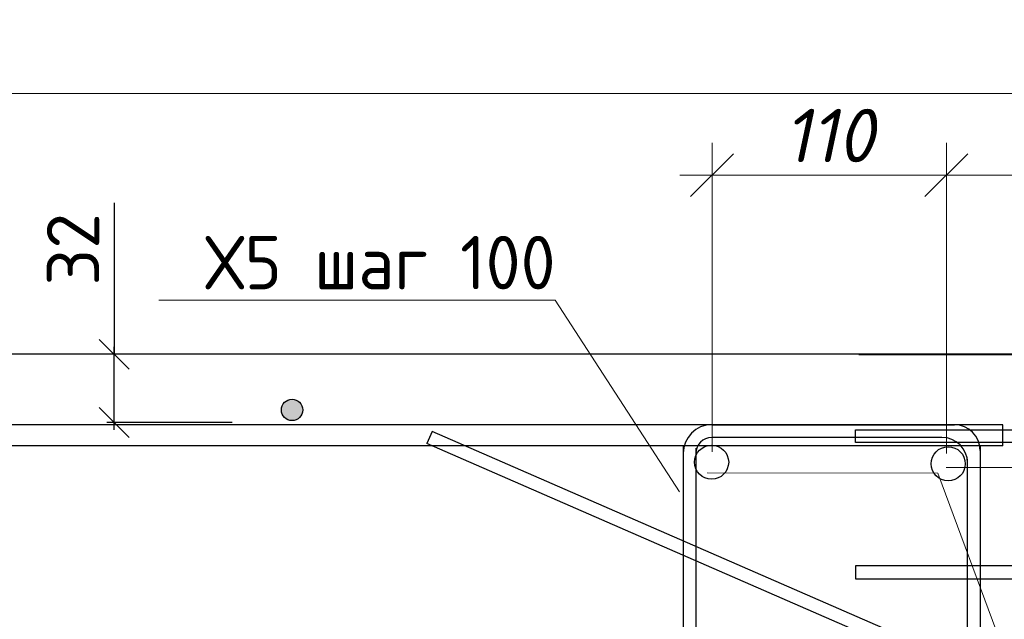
# Model space of a CAD drawing. Header units: millimetres. Extents: x 40580 to 2152466, y -328404 to 177125.
# Tile 170 of 252: x 515783 to 520387, y 157463 to 160269. Entities that reach past the tile are written whole.
import ezdxf
from ezdxf import colors
from ezdxf.entities.mleader import LeaderData, LeaderLine
from ezdxf.math import Vec2, Vec3

# ---------------------------------------------------------------- set-up
doc = ezdxf.new("R2010")
doc.units = ezdxf.units.MM
doc.linetypes.add('CENTER', pattern=[2, 1.25, -0.25, 0.25, -0.25])
doc.layers.add('801Арм Тонкие линии', color=72, linetype='Continuous')
doc.layers.add('911Сл Штриховка', color=50, linetype='Continuous')
for name, color, linetype, lineweight in [('RAZMER', 7, 'Continuous', 9), ('ОСИ', 7, 'CENTER', 15), ('Перекрытие ж_бетон', 250, 'Continuous', 30), ('подоснова', 151, 'Continuous', 5), ('Столовая Двери и окна', 7, 'Continuous', 15)]:
    doc.layers.add(name, color=color, linetype=linetype, lineweight=lineweight)
doc.styles.add('GOST-2.304_Type-B', font='GOST_Common.ttf')
doc.styles.get("Standard").update_dxf_attribs({"font": 'isocpeur.ttf'})
doc.styles.add('ГОСТ 2.304', font='isocpeur.ttf')
doc.styles.add('Украинский', font='isocpeur.ttf', dxfattribs={"oblique": 12})
doc.dimstyles.new('10', dxfattribs={"dimscale": 0, "dimtxt": 250, "dimasz": 200, "dimexe": 150, "dimexo": 0, "dimgap": 60, "dimtad": 1, "dimdec": 0, "dimlfac": 0.1, "dimrnd": 1, "dimzin": 0, "dimdsep": 46, "dimtxsty": 'ГОСТ 2.304', "dimblk": 'OBLIQUE', "dimcen": 0.09, "dimdle": 150, "dimadec": 0, "dimazin": 0, "dimtfac": 1, "dimtdec": 0, "dimtmove": 1, "dimatfit": 2, "dimfxl": 1, "dimtzin": 0, "dimlwd": 0, "dimlwe": 0, "dimarcsym": 0})
doc.dimstyles.new('Осевые', dxfattribs={"dimscale": 0.7, "dimtxt": 450, "dimasz": 400, "dimexe": 100, "dimexo": 100, "dimgap": 100, "dimtad": 1, "dimdec": 0, "dimzin": 0, "dimdsep": 46, "dimtxsty": 'Standard', "dimblk": 'OBLIQUE', "dimcen": 9, "dimdle": 100, "dimazin": 0, "dimtm": 1e-09, "dimtfac": 1, "dimtdec": 0, "dimtofl": 0, "dimtmove": 0, "dimatfit": 3, "dimfxl": 1, "dimtolj": 1, "dimtzin": 0, "dimarcsym": 0})

# ---------------------------------------------------------------- blocks, each defined once
blk = doc.blocks.new('_OBLIQUE')
at = {"color": 0, "linetype": 'ByBlock'}
blk.add_line((-0.5, -0.5), (0.5, 0.5), dxfattribs=at)
blk = doc.blocks.new('*D6101')
at = {"layer": 'Defpoints', "color": 0, "lineweight": 25, "ltscale": 0.3, "transparency": 16777216}
for p in [(506020.3, 159923.4), (506020.3, 158703.1), (520790.9, 158655.4)]:
    blk.add_point(p, dxfattribs=at)
at = {"layer": 'подоснова', "color": 0, "lineweight": 0, "ltscale": 0.3, "transparency": 16777216}
for p, q in [((506020.3, 158703.1), (506020.3, 160073.4)), ((520790.9, 158655.4), (520790.9, 160073.4)), ((520940.9, 159923.4), (505870.3, 159923.4))]:
    blk.add_line(p, q, dxfattribs=at)
at = {"layer": 'подоснова', "color": 0, "lineweight": 0, "ltscale": 0.3, "transparency": 16777216, "xscale": 200, "yscale": 200, "zscale": 200, "rotation": 180}
blk.add_blockref('_OBLIQUE', (506020.3, 159923.4), dxfattribs=at)
at = {"layer": 'подоснова', "color": 0, "lineweight": 0, "ltscale": 0.3, "transparency": 16777216, "xscale": 200, "yscale": 200, "zscale": 200}
blk.add_blockref('_OBLIQUE', (520790.9, 159923.4), dxfattribs=at)
at = {"layer": 'подоснова', "color": 0, "ltscale": 0.3, "transparency": 16777216, "insert": (513405.6, 160108.4), "char_height": 250, "attachment_point": 5, "style": 'Украинский', "bg_fill": 3, "box_fill_scale": 1.1, "bg_fill_color": 256, "bg_fill_true_color": 13158600, "bg_fill_transparency": 0}
blk.add_mtext('1477', dxfattribs=at)
blk = doc.blocks.new('_None')
blk = doc.blocks.new('*D6063')
at = {"layer": 'Defpoints', "color": 0, "linetype": 'ByBlock', "lineweight": 25, "ltscale": 13, "transparency": 16777216}
for p in [(516225, 158703.1), (516811.9, 158703.1), (516811.9, 158384.5)]:
    blk.add_point(p, dxfattribs=at)
at = {"layer": 'ОСИ', "color": 0, "linetype": 'ByBlock', "lineweight": -2, "ltscale": 13, "transparency": 16777216}
for p, q in [((516225, 159411.5), (516225, 158703.1)), ((516776.9, 158703.1), (516190, 158703.1)), ((516225, 158349.5), (516225, 158738.1)), ((516776.9, 158384.5), (516190, 158384.5))]:
    blk.add_line(p, q, dxfattribs=at)
at = {"layer": 'ОСИ', "color": 0, "linetype": 'ByBlock', "lineweight": -2, "ltscale": 13, "transparency": 16777216, "xscale": 140, "yscale": 140, "zscale": 140}
for p, rotation in [((516225, 158703.1), 90), ((516225, 158384.5), 270)]:
    blk.add_blockref('_OBLIQUE', p, dxfattribs=dict(at, rotation=rotation))
at = {"layer": 'ОСИ', "color": 0, "linetype": 'ByBlock', "ltscale": 13, "transparency": 16777216, "insert": (516032.5, 159194.5), "char_height": 245, "attachment_point": 5, "rotation": 90}
blk.add_mtext('\\A1;32', dxfattribs=at)
blk = doc.blocks.new('ЗД1')
at = {"color": 18, "lineweight": 35, "true_color": 0x000000}
blk.add_lwpolyline([(461021, 158448.7), (461021, 158348.6), (460023.5, 158348.9), (460023.5, 158449.3)], close=True, dxfattribs=at)
at = {"layer": 'Столовая Двери и окна', "color": 18, "lineweight": 30, "true_color": 0x000000}
for points in [[(460173.5, 158348.9), (460233.5, 158348.9), (460233.5, 157348.9), (460173.5, 157348.9)], [(460871, 158348.9), (460811, 158348.9), (460811, 157348.9), (460871, 157348.9)]]:
    blk.add_lwpolyline(points, close=True, dxfattribs=at)
blk = doc.blocks.new('*D5923')
at = {"layer": 'Defpoints', "color": 0, "lineweight": 25, "ltscale": 0.3, "transparency": 16777216}
for p in [(520115.5, 158174), (521021.1, 157355.1), (524268.8, 157355.1)]:
    blk.add_point(p, dxfattribs=at)
at = {"layer": 'подоснова', "color": 0, "lineweight": 0, "ltscale": 0.3, "transparency": 16777216}
for p, q in [((524268.8, 158324), (524268.8, 157205.1)), ((520115.5, 158174), (524418.8, 158174)), ((521021.1, 157355.1), (524418.8, 157355.1))]:
    blk.add_line(p, q, dxfattribs=at)
at = {"layer": 'подоснова', "color": 0, "lineweight": 0, "ltscale": 0.3, "transparency": 16777216, "xscale": 200, "yscale": 200, "zscale": 200}
for p, rotation in [((524268.8, 158174), 90), ((524268.8, 157355.1), 270)]:
    blk.add_blockref('_OBLIQUE', p, dxfattribs=dict(at, rotation=rotation))
at = {"layer": 'подоснова', "color": 0, "ltscale": 0.3, "transparency": 16777216, "insert": (524083.8, 157764.5), "char_height": 250, "attachment_point": 5, "rotation": 90, "style": 'Украинский', "bg_fill": 3, "box_fill_scale": 1.1, "bg_fill_color": 256, "bg_fill_true_color": 13158600, "bg_fill_transparency": 0}
blk.add_mtext('82', dxfattribs=at)
blk = doc.blocks.new('*D5925')
at = {"layer": 'Defpoints', "color": 0, "lineweight": 25, "ltscale": 0.3, "transparency": 16777216}
for p in [(519706.8, 158700.2), (524268.8, 158700.2), (520115.5, 158174)]:
    blk.add_point(p, dxfattribs=at)
at = {"layer": 'подоснова', "color": 0, "lineweight": 0, "ltscale": 0.3, "transparency": 16777216}
for p, q in [((524268.8, 158024), (524268.8, 158850.2)), ((519706.8, 158700.2), (524418.8, 158700.2)), ((520115.5, 158174), (524418.8, 158174))]:
    blk.add_line(p, q, dxfattribs=at)
at = {"layer": 'подоснова', "color": 0, "lineweight": 0, "ltscale": 0.3, "transparency": 16777216, "xscale": 200, "yscale": 200, "zscale": 200}
for p, rotation in [((524268.8, 158700.2), 90), ((524268.8, 158174), 270)]:
    blk.add_blockref('_OBLIQUE', p, dxfattribs=dict(at, rotation=rotation))
at = {"layer": 'подоснова', "color": 0, "ltscale": 0.3, "transparency": 16777216, "insert": (524083.8, 158437.1), "char_height": 250, "attachment_point": 5, "rotation": 90, "style": 'Украинский', "bg_fill": 3, "box_fill_scale": 1.1, "bg_fill_color": 256, "bg_fill_true_color": 13158600, "bg_fill_transparency": 0}
blk.add_mtext('53', dxfattribs=at)
blk = doc.blocks.new('*D5929')
at = {"layer": 'Defpoints', "color": 0, "lineweight": 25, "ltscale": 0.3, "transparency": 16777216}
for p in [(520116.1, 159542), (519020.3, 158246.7), (520116.1, 158238.7)]:
    blk.add_point(p, dxfattribs=at)
at = {"layer": 'подоснова', "color": 0, "lineweight": 0, "ltscale": 0.3, "transparency": 16777216}
for p, q in [((519020.3, 158246.7), (519020.3, 159692)), ((520116.1, 158238.7), (520116.1, 159692)), ((518870.3, 159542), (520266.1, 159542))]:
    blk.add_line(p, q, dxfattribs=at)
at = {"layer": 'подоснова', "color": 0, "lineweight": 0, "ltscale": 0.3, "transparency": 16777216, "xscale": 200, "yscale": 200, "zscale": 200, "rotation": 180}
blk.add_blockref('_OBLIQUE', (519020.3, 159542), dxfattribs=at)
at = {"layer": 'подоснова', "color": 0, "lineweight": 0, "ltscale": 0.3, "transparency": 16777216, "xscale": 200, "yscale": 200, "zscale": 200}
blk.add_blockref('_OBLIQUE', (520116.1, 159542), dxfattribs=at)
at = {"layer": 'подоснова', "color": 0, "ltscale": 0.3, "transparency": 16777216, "insert": (519568.2, 159727), "char_height": 250, "attachment_point": 5, "style": 'Украинский', "bg_fill": 3, "box_fill_scale": 1.1, "bg_fill_color": 256, "bg_fill_true_color": 13158600, "bg_fill_transparency": 0}
blk.add_mtext('110', dxfattribs=at)
blk = doc.blocks.new('*D5930')
at = {"layer": 'Defpoints', "color": 0, "lineweight": 25, "ltscale": 0.3, "transparency": 16777216}
for p in [(521520.2, 159542), (520116.1, 158238.7), (521520.2, 157826)]:
    blk.add_point(p, dxfattribs=at)
at = {"layer": 'подоснова', "color": 0, "lineweight": 0, "ltscale": 0.3, "transparency": 16777216}
for p, q in [((520116.1, 158238.7), (520116.1, 159692)), ((521520.2, 157826), (521520.2, 159692)), ((519966.1, 159542), (521670.2, 159542))]:
    blk.add_line(p, q, dxfattribs=at)
at = {"layer": 'подоснова', "color": 0, "lineweight": 0, "ltscale": 0.3, "transparency": 16777216, "xscale": 200, "yscale": 200, "zscale": 200, "rotation": 180}
blk.add_blockref('_OBLIQUE', (520116.1, 159542), dxfattribs=at)
at = {"layer": 'подоснова', "color": 0, "ltscale": 0.3, "transparency": 16777216, "insert": (521147.9, 159727), "char_height": 250, "attachment_point": 5, "style": 'Украинский', "bg_fill": 3, "box_fill_scale": 1.1, "bg_fill_color": 256, "bg_fill_true_color": 13158600, "bg_fill_transparency": 0}
blk.add_mtext('140', dxfattribs=at)
at = {"layer": 'подоснова', "color": 0, "lineweight": 0, "ltscale": 0.3, "transparency": 16777216, "xscale": 200, "yscale": 200, "zscale": 200}
blk.add_blockref('_OBLIQUE', (521520.2, 159542), dxfattribs=at)
blk = doc.blocks.new('смисмиси')
at = {"layer": 'RAZMER', "color": 18, "lineweight": 30, "true_color": 0x000000}
for p, q in [((510510.2, 133847.3), (510485.7, 133791.1)), ((513833.5, 132399.2), (510510.2, 133847.3)), ((513806.1, 132344.2), (510485.7, 133791.1)), ((513936.6, 131150.7), (513936.6, 132163.6)), ((513994.6, 131151.4), (513994.6, 132163.6))]:
    blk.add_line(p, q, dxfattribs=at)
for points in [[(511676, 131185.6), (512208.5, 131718.7), (512250.5, 131676.7), (511722, 131148.1), (511704.1, 131111.6)], [(511786.9, 131003.9), (513798, 131003.9)], [(511786.9, 130944.5), (513798, 130944.5)]]:
    blk.add_lwpolyline(points, dxfattribs=at)
for centre, radius, start, end in [((513731.1, 132156.3), 263.6, 1.5751, 67.1283), ((513730.1, 132152.3), 206.8, 3.1207, 69.3279), ((511793.5, 131096.9), 147.3, 142.9753, 206.5956), ((511800.7, 131094.8), 95.1, 145.9076, 216.4446), ((513776, 131161.4), 218.8, 274.0164, 357.3764), ((513785.5, 131156.6), 151.3, 274.1913, 357.7654), ((511786.9, 131078.1), 74.3, 212.4093, 270), ((511786.9, 131078.1), 133.6, 200.6314, 270)]:
    blk.add_arc(centre, radius, start, end, dxfattribs=at)
at = {"layer": 'Столовая Двери и окна', "color": 18, "lineweight": 25, "true_color": 0x000000}
blk.add_line((511681, 131185.6), (512211.3, 131716), dxfattribs=at)

msp = doc.modelspace()

# ---------------------------------------------------------------- hatches: boundary and pattern name
at = {"layer": '911Сл Штриховка', "true_color": 0x000000}
h = msp.add_hatch(color=18, dxfattribs=at)
edge = h.paths.add_edge_path()
edge.add_arc((517056.437, 158443.101), 50, 0, 360)

# ---------------------------------------------------------------- linework, layer by layer
at = {"layer": '801Арм Тонкие линии', "color": 18, "true_color": 0x000000}
msp.add_circle((517056.437, 158443.101), 50, dxfattribs=at)
at = {"layer": 'RAZMER', "color": 18, "lineweight": 30, "true_color": 0x000000}
for p, q in [((519019.081, 158373.487), (520153.817, 158373.487)), ((520095.238, 158314.087), (519019.081, 158314.087)), ((520273.817, 158274.059), (520274.638, 155608.529)), ((520215.238, 155622.001), (520215.238, 158212.715))]:
    msp.add_line(p, q, dxfattribs=at)
for points in [[(518885.47, 158274.7), (518885.47, 155592.351)], [(518944.87, 158263.209), (518944.87, 155592.351)]]:
    msp.add_lwpolyline(points, dxfattribs=at)
for centre in [(519018.15, 158198.276), (520124.651, 158190.761)]:
    msp.add_circle(centre, 80, dxfattribs=at)
for centre, radius, start, end in [((519019.12, 158239.837), 133.65, 90, 180), ((520153.817, 158253.487), 120, 0, 90), ((519019.12, 158239.837), 74.25, 90, 180), ((520095.238, 158194.087), 120, 0, 90)]:
    msp.add_arc(centre, radius, start, end, dxfattribs=at)
at = {"layer": 'Перекрытие ж_бетон', "color": 18, "linetype": 'Continuous', "lineweight": 30, "true_color": 0x000000}
for p, q in [((520380.255, 158373.101), (506220.281, 158373.101)), ((520380.255, 158274.19), (520380.255, 158373.101)), ((520380.255, 158274.19), (506220.281, 158274.19))]:
    msp.add_line(p, q, dxfattribs=at)

# ---------------------------------------------------------------- block references
at = {"layer": 'Столовая Двери и окна', "color": 18, "lineweight": 25, "true_color": 0x000000, "rotation": 270}
msp.add_blockref('ЗД1', (362341.644, 618523.866), dxfattribs=at)

# ---------------------------------------------------------------- dimensions: what is measured, and where the dimension line sits
at = {"layer": 'подоснова', "color": 18, "ltscale": 0.3, "true_color": 0x000000}
dim = msp.add_linear_dim(base=(506020.281, 159923.396), p1=(520790.898, 158655.443), p2=(506020.281, 158703.101), dimstyle='10', override={"dimscale": 1, "dimtxsty": 'Украинский', "dimtfill": 1}, dxfattribs=at)
dim.commit()
dim.dimension.update_dxf_attribs({"geometry": '*D6101', "text_midpoint": (513405.589, 160108.396)})

# ---------------------------------------------------------------- leaders
ml = msp.add_multileader_mtext('Standard', dxfattribs=at)
ml.set_content('поз.2\\P ', color=(0, 0, 0), style='GOST-2.304_Type-B')
ml.set_leader_properties(color=256, linetype='ByLayer', lineweight=15)
ml.set_arrow_properties(name='NONE')
ml.build(insert=Vec2(0, 0))
ml.multileader.update_dxf_attribs({"text_left_attachment_type": 6, "text_right_attachment_type": 6, "dogleg_length": 0.1, "arrow_head_size": 18})
ctx = ml.context
ctx.base_point, ctx.char_height, ctx.arrow_head_size, ctx.landing_gap_size, ctx.plane_origin = Vec3(517172.773, 154776.389), 250, 18, 20, Vec3(528484.493, 154132.419)
ctx.left_attachment, ctx.right_attachment, ctx.text_align_type = 6, 6, 1
notes = []
notes.append((ctx, [(0, (1, 1, 0), (517925.373, 154776.389), (-1, 0), 0.1, [(2, [(518998.139, 158148.201), (520075.952, 158146.595), (521016.992, 155616.376)], 0, [])])]))
ctx.mtext.insert, ctx.mtext.alignment, ctx.mtext.flow_direction = Vec3(517549.023, 155026.389), 2, 5
for ctx, leaders in notes:
    for number, flags, end, landing, length, lines in leaders:
        leader = LeaderData()
        leader.index, (leader.has_last_leader_line, leader.has_dogleg_vector, leader.attachment_direction) = number, flags
        leader.last_leader_point, leader.dogleg_vector, leader.dogleg_length = Vec3(end), Vec3(landing), length
        for number, points, colour, breaks in lines:
            line = LeaderLine()
            line.index, line.vertices, line.color, line.breaks = number, Vec3.list(points), colors.encode_raw_color(colour), breaks
            leader.lines.append(line)
        ctx.leaders.append(leader)

# ---------------------------------------------------------------- next in the draw order: linework, layer by layer
at = {"layer": 'Столовая Двери и окна', "color": 18, "lineweight": 30, "true_color": 0x000000}
msp.add_lwpolyline([(506020.281, 158703.101), (506020.281, 156903.101), (518520.277, 156903.101), (518520.277, 155103.101), (521520.206, 155103.101), (521520.206, 157128.294), (520790.898, 157492.947), (520790.898, 158703.101), (506020.281, 158703.101)], dxfattribs=at)

# ---------------------------------------------------------------- next in the draw order: dimensions: what is measured, and where the dimension line sits
at = {"layer": 'ОСИ', "color": 18, "linetype": 'ByBlock', "ltscale": 13, "true_color": 0x000000}
dim = msp.add_linear_dim(base=(516224.959, 158703.101), p1=(516811.909, 158384.485), p2=(516811.909, 158703.101), angle=90, dimstyle='Осевые', override={"dimtxt": 350, "dimasz": 200, "dimexe": 50, "dimexo": 50, "dimlfac": 0.1, "dimdle": 50, "dimtmove": 1}, dxfattribs=at)
dim.commit()
dim.dimension.update_dxf_attribs({"geometry": '*D6063', "text_midpoint": (516271.952, 159194.536), "dimtype": 160})

# ---------------------------------------------------------------- next in the draw order: leaders
at = {"layer": 'подоснова', "color": 18, "ltscale": 0.3, "true_color": 0x000000}
ml = msp.add_multileader_mtext('Standard', dxfattribs=at)
ml.set_content('Х5 шаг 100 ', color=(0, 0, 0), style='GOST-2.304_Type-B')
ml.set_leader_properties(color=256, linetype='ByLayer', lineweight=15)
ml.set_arrow_properties(name='NONE')
ml.build(insert=Vec2(0, 0))
ml.multileader.update_dxf_attribs({"text_left_attachment_type": 6, "text_right_attachment_type": 6, "dogleg_length": 0.1, "arrow_head_size": 18})
ctx = ml.context
ctx.base_point, ctx.char_height, ctx.arrow_head_size, ctx.landing_gap_size, ctx.plane_origin = Vec3(516651.236, 158957.22), 250, 18, 20, Vec3(510191.083, 160841.602)
ctx.left_attachment, ctx.right_attachment, ctx.text_align_type = 6, 6, 1
notes = []
notes.append((ctx, [(1, (1, 1, 0), (518287.548, 158957.22), (-1, 0), 0.1, [(0, [(518867.906, 158059.918)], 0, [])])]))
ctx.mtext.insert, ctx.mtext.alignment, ctx.mtext.flow_direction = Vec3(517469.342, 159257.22), 2, 5
for ctx, leaders in notes:
    for number, flags, end, landing, length, lines in leaders:
        leader = LeaderData()
        leader.index, (leader.has_last_leader_line, leader.has_dogleg_vector, leader.attachment_direction) = number, flags
        leader.last_leader_point, leader.dogleg_vector, leader.dogleg_length = Vec3(end), Vec3(landing), length
        for number, points, colour, breaks in lines:
            line = LeaderLine()
            line.index, line.vertices, line.color, line.breaks = number, Vec3.list(points), colors.encode_raw_color(colour), breaks
            leader.lines.append(line)
        ctx.leaders.append(leader)

# ---------------------------------------------------------------- next in the draw order: dimensions: what is measured, and where the dimension line sits
dim = msp.add_linear_dim(base=(524268.784, 157355.109), p1=(520115.51, 158173.968), p2=(521021.144, 157355.109), angle=90, dimstyle='10', override={"dimscale": 1, "dimtxsty": 'Украинский', "dimtfill": 1}, dxfattribs=at)
dim.commit()
dim.dimension.update_dxf_attribs({"geometry": '*D5923', "text_midpoint": (524083.784, 157764.539)})

# ---------------------------------------------------------------- next in the draw order: dimensions: what is measured, and where the dimension line sits
dim = msp.add_linear_dim(base=(524268.784, 158700.176), p1=(520115.51, 158173.968), p2=(519706.828, 158700.176), angle=90, dimstyle='10', override={"dimscale": 1, "dimtxsty": 'Украинский', "dimtfill": 1}, dxfattribs=at)
dim.commit()
dim.dimension.update_dxf_attribs({"geometry": '*D5925', "text_midpoint": (524083.784, 158437.072)})

# ---------------------------------------------------------------- next in the draw order: dimensions: what is measured, and where the dimension line sits
dim = msp.add_linear_dim(base=(520116.073, 159542.025), p1=(519020.277, 158246.744), p2=(520116.073, 158238.702), dimstyle='10', override={"dimscale": 1, "dimtxsty": 'Украинский', "dimtfill": 1}, dxfattribs=at)
dim.commit()
dim.dimension.update_dxf_attribs({"geometry": '*D5929', "text_midpoint": (519568.175, 159727.025)})

# ---------------------------------------------------------------- next in the draw order: dimensions: what is measured, and where the dimension line sits
dim = msp.add_linear_dim(base=(521520.169, 159542.025), p1=(520116.073, 158238.702), p2=(521520.169, 157825.981), dimstyle='10', override={"dimscale": 1, "dimtxsty": 'Украинский', "dimtfill": 1}, dxfattribs=at)
dim.commit()
dim.dimension.update_dxf_attribs({"geometry": '*D5930', "text_midpoint": (521147.859, 159542.025), "dimtype": 160})

# ---------------------------------------------------------------- next in the draw order: block references
at = {"layer": 'Столовая Двери и окна', "color": 18, "lineweight": 25, "true_color": 0x000000}
msp.add_blockref('смисмиси', (7200.924, 24494.089), dxfattribs=at)

doc.saveas('drawing.dxf')
